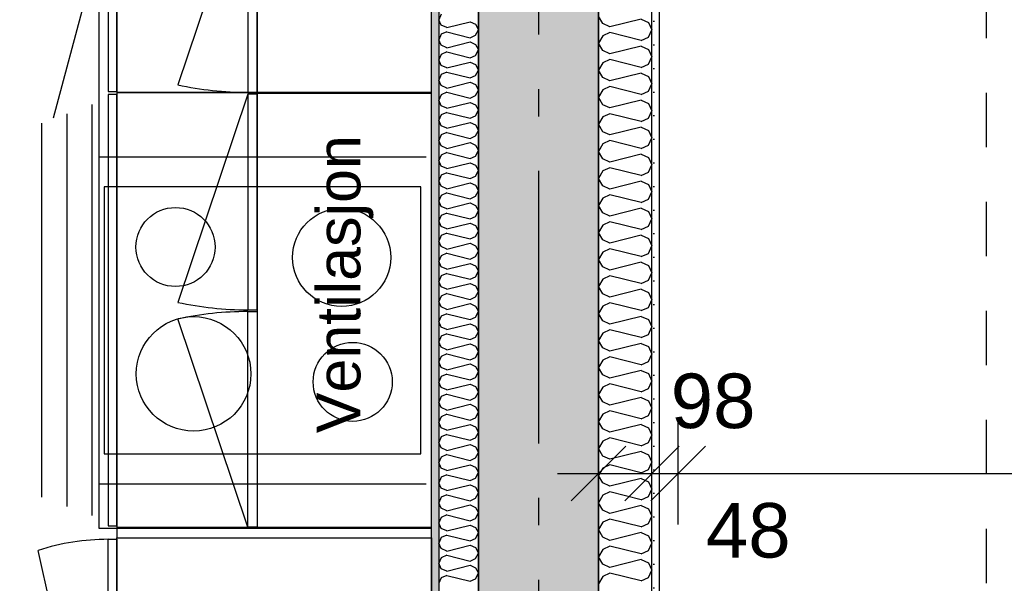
# Model space of a CAD drawing. Header units: millimetres. Extents: x -5000 to 341424, y -9235 to 550260.
# Tile 151 of 236: x 293550 to 295355, y 354581 to 355615. Entities that reach past the tile are written whole.
import ezdxf
from ezdxf.enums import TextEntityAlignment as Align

# ---------------------------------------------------------------- set-up
doc = ezdxf.new("R2010")
doc.units = ezdxf.units.MM
doc.header["$LTSCALE"] = 0.5
doc.header["$MEASUREMENT"] = 0
for name, pattern in [('Akselinje', [1500, 1000, -200, 100, -200]), ('PLINE', [0]), ('Stipling', [400, 200, -200])]:
    doc.linetypes.add(name, pattern=pattern)
for name, color, linetype in [('0(Nye konstruksjoner)', 7, 'Continuous'), ('232- Ikke-bærende yttervegger (Skravur)(Nye konstruksjoner)', 7, 'Continuous'), ('232- Ikke-bærende yttervegger(Nye konstruksjoner)', 7, 'Continuous'), ('242- Ikke-bærende innervegger (Skravur)(Nye konstruksjoner)', 7, 'Continuous'), ('242- Ikke-bærende innervegger(Nye konstruksjoner)', 7, 'Continuous'), ('273- Kjøkkeninnredning(Nye konstruksjoner)', 7, 'Continuous'), ('82-- Modullinjer(Nye konstruksjoner)', 7, 'Continuous'), ('842-M___1_50 Målsetting bygning(Nye konstruksjoner)', 7, 'Continuous'), ('862- M___Nettoareal(Nye konstruksjoner)', 7, 'Continuous'), ('862- M___Nettoareal(Polylinje)(Nye konstruksjoner)', 7, 'Continuous'), ('862- M___Nettoareal(Tekst)(Nye konstruksjoner)', 7, 'Continuous')]:
    doc.layers.add(name, color=color, linetype=linetype)
doc.layers.add('236- Innvendig kledning og overflate(Nye konstruksjoner)', color=7, linetype='Continuous', lineweight=0)
doc.styles.add('GENERATED_STYLE_1', font='txt')
doc.styles.add('GENERATED_STYLE_3', font='arial.ttf')
doc.styles.add('GENERATED_STYLE_5', font='arial.ttf')
doc.dimstyles.new('GENERATED_STYLE__1', dxfattribs={"dimtxt": 100, "dimasz": 95, "dimexe": 0.18, "dimexo": 0.0625, "dimgap": 0, "dimtad": 1, "dimtih": 1, "dimtoh": 1, "dimdec": 0, "dimzin": 0, "dimdsep": 46, "dimtxsty": 'GENERATED_STYLE_3', "dimblk": 'ARROWHEAD_6', "dimblk1": 'ARROWHEAD_6', "dimblk2": 'ARROWHEAD_6', "dimcen": 0.09, "dimse1": 1, "dimse2": 1, "dimclrd": 256, "dimclre": 256, "dimclrt": 256, "dimadec": 1, "dimazin": 0, "dimtfac": 1, "dimtdec": 4, "dimtmove": 2, "dimatfit": 3, "dimfxl": 1, "dimtolj": 1, "dimtzin": 0, "dimarcsym": 0})
doc.dimstyles.new('GENERATED_STYLE__2', dxfattribs={"dimtxt": 100, "dimasz": 95, "dimexe": 0.18, "dimexo": 0.0625, "dimgap": 0, "dimtad": 1, "dimtih": 1, "dimtoh": 1, "dimdec": 0, "dimzin": 0, "dimdsep": 46, "dimtxsty": 'GENERATED_STYLE_3', "dimblk": 'ARROWHEAD_6', "dimblk1": 'ARROWHEAD_6', "dimblk2": 'ARROWHEAD_6', "dimcen": 0.09, "dimse1": 1, "dimse2": 1, "dimclrd": 256, "dimclre": 256, "dimclrt": 256, "dimadec": 1, "dimazin": 0, "dimtfac": 1, "dimtdec": 4, "dimtmove": 0, "dimatfit": 3, "dimfxl": 1, "dimtolj": 1, "dimtzin": 0, "dimarcsym": 0})
doc.dimstyles.new('GENERATED_STYLE__3', dxfattribs={"dimtxt": 100, "dimasz": 95, "dimexe": 0.18, "dimexo": 0.0625, "dimgap": 0, "dimtad": 1, "dimdec": 0, "dimzin": 0, "dimdsep": 46, "dimtxsty": 'GENERATED_STYLE_3', "dimblk": 'ARROWHEAD_6', "dimblk1": 'ARROWHEAD_6', "dimblk2": 'ARROWHEAD_6', "dimcen": 0.09, "dimse1": 1, "dimse2": 1, "dimclrd": 256, "dimclre": 256, "dimclrt": 256, "dimadec": 1, "dimazin": 0, "dimtfac": 1, "dimtdec": 4, "dimtmove": 2, "dimatfit": 3, "dimfxl": 1, "dimtolj": 1, "dimtzin": 0, "dimarcsym": 0})
doc.dimstyles.new('GENERATED_STYLE__4', dxfattribs={"dimtxt": 100, "dimasz": 95, "dimexe": 0.18, "dimexo": 0.0625, "dimgap": 0, "dimtad": 1, "dimdec": 0, "dimzin": 0, "dimdsep": 46, "dimtxsty": 'GENERATED_STYLE_3', "dimblk": 'ARROWHEAD_6', "dimblk1": 'ARROWHEAD_6', "dimblk2": 'ARROWHEAD_6', "dimcen": 0.09, "dimse1": 1, "dimse2": 1, "dimclrd": 256, "dimclre": 256, "dimclrt": 256, "dimadec": 1, "dimazin": 0, "dimtfac": 1, "dimtdec": 4, "dimtmove": 0, "dimatfit": 3, "dimfxl": 1, "dimtolj": 1, "dimtzin": 0, "dimarcsym": 0})
pattern_1 = [(0, (0, 0), (0, 43.30127), [0, -25]), (0, (12.5, 21.65), (0, 43.30127), [0, -25])]

# ---------------------------------------------------------------- blocks, each defined once
blk = doc.blocks.new('LEILIGHET 3__2', base_point=(292118.6, 348580.7))
at = {"layer": '862- M___Nettoareal(Polylinje)(Nye konstruksjoner)', "linetype": 'PLINE', "flags": 128}
blk.add_lwpolyline([(294391, 356380.7), (286261, 356380.7), (286261, 348080.7), (289576, 348080.7), (289576, 349780.7), (294391, 349780.7)], close=True, dxfattribs=at)
at = {"layer": '862- M___Nettoareal(Tekst)(Nye konstruksjoner)', "style": 'GENERATED_STYLE_1'}
for tag, p in [('DUMMY_861', (288325.6, 358508)), ('ROOM_NAME', (287588.4, 358458.2)), ('DUMMY_862', (287588.4, 358319.8))]:
    blk.add_attdef(tag, text='', height=100, dxfattribs=at).set_placement(p, align=Align.TOP_LEFT)
blk = doc.blocks.new('LEILIGHET 2__3', base_point=(300468.6, 348580.7))
at = {"layer": '862- M___Nettoareal(Polylinje)(Nye konstruksjoner)', "linetype": 'PLINE', "flags": 128}
blk.add_lwpolyline([(302741, 356380.7), (294611, 356380.7), (294611, 348080.7), (297926, 348080.7), (297926, 349780.7), (302741, 349780.7)], close=True, dxfattribs=at)
at = {"layer": '862- M___Nettoareal(Tekst)(Nye konstruksjoner)', "style": 'GENERATED_STYLE_1'}
for tag, p in [('DUMMY_861', (296689.7, 358469.3)), ('ROOM_NAME', (295952.5, 358419.5)), ('DUMMY_862', (295952.5, 358281.1))]:
    blk.add_attdef(tag, text='', height=100, dxfattribs=at).set_placement(p, align=Align.TOP_LEFT)
blk = doc.blocks.new('ENTRÉ__14', base_point=(296239.6, 355497.8))
at = {"layer": '862- M___Nettoareal(Polylinje)(Nye konstruksjoner)', "linetype": 'PLINE', "flags": 128}
blk.add_lwpolyline([(294722, 356380.7), (294722, 354380.7), (297764, 354380.7), (297764, 356380.7)], close=True, dxfattribs=at)
at = {"layer": '862- M___Nettoareal(Tekst)(Nye konstruksjoner)', "style": 'GENERATED_STYLE_1'}
for tag, p in [('DUMMY_861', (296443.5, 355686)), ('ROOM_NAME', (296035.7, 355665.7)), ('DUMMY_862', (296035.7, 355497.8))]:
    blk.add_attdef(tag, text='', height=100, dxfattribs=at).set_placement(p, align=Align.TOP_LEFT)
blk = doc.blocks.new('STUE__34', base_point=(290949.5, 355025.2))
at = {"layer": '862- M___Nettoareal(Polylinje)(Nye konstruksjoner)', "linetype": 'PLINE', "flags": 128}
blk.add_lwpolyline([(289700, 349780.7), (294305, 349780.7), (294305, 356380.7), (289700, 356380.7), (289700, 355490.7), (289700, 354480.7)], close=True, dxfattribs=at)
at = {"layer": '862- M___Nettoareal(Tekst)(Nye konstruksjoner)', "style": 'GENERATED_STYLE_1'}
for tag, p in [('DUMMY_861', (291186.2, 355213.4)), ('ROOM_NAME', (290712.8, 355163.6)), ('DUMMY_862', (290712.8, 355025.2))]:
    blk.add_attdef(tag, text='', height=100, dxfattribs=at).set_placement(p, align=Align.TOP_LEFT)
blk = doc.blocks.new('Standard grid marker[90]', base_point=(294501, 363787.1))
at = {"layer": '82-- Modullinjer(Nye konstruksjoner)', "linetype": 'Akselinje'}
blk.add_line((294501, 363587.1), (294501, 339987.1), dxfattribs=at)
at = {"layer": '82-- Modullinjer(Nye konstruksjoner)', "style": 'GENERATED_STYLE_5'}
for tag, p in [('AC_MarkerText_1_0', (294501, 363963.5)), ('AC_MarkerText_1_1', (294501, 339713.5))]:
    blk.add_attdef(tag, text='', height=100, rotation=360, dxfattribs=at).set_placement(p, align=Align.TOP_CENTER)
blk = doc.blocks.new('7.01.05 Three Drawer unit[166]', base_point=(293728, 355480.7))
at = {"layer": '273- Kjøkkeninnredning(Nye konstruksjoner)', "linetype": 'PLINE'}
for p, q in [((293682, 355458.7), (293682, 354704.7)), ((293636, 355441.7), (293636, 354721.7)), ((293590, 355424.7), (293590, 354738.7))]:
    blk.add_line(p, q, dxfattribs=at)
at = {"layer": '273- Kjøkkeninnredning(Nye konstruksjoner)', "linetype": 'PLINE', "flags": 128}
for points in [[(293728, 355477.5), (293712, 355477.5), (293712, 354685.9), (293728, 354685.9)], [(293728, 355480.7), (293728, 354682.7), (294305, 354682.7), (294305, 355480.7)]]:
    blk.add_lwpolyline(points, close=True, dxfattribs=at)
blk = doc.blocks.new('7.06.01 Worktop[168]', base_point=(293695, 356380.7))
at = {"layer": '273- Kjøkkeninnredning(Nye konstruksjoner)', "linetype": 'PLINE'}
for p, q in [((293695, 356380.7), (293695, 354681.7)), ((294305, 354681.7), (294305, 356380.7)), ((293695, 354681.7), (294305, 354681.7))]:
    blk.add_line(p, q, dxfattribs=at)
blk = doc.blocks.new('Innebygget koketopp[169]', base_point=(293695, 354762.8))
at = {"layer": '273- Kjøkkeninnredning(Nye konstruksjoner)', "linetype": 'PLINE'}
for p, q in [((293695, 355362.8), (294295, 355362.8)), ((293695, 354762.8), (294295, 354762.8))]:
    blk.add_line(p, q, dxfattribs=at)
at = {"layer": '273- Kjøkkeninnredning(Nye konstruksjoner)', "linetype": 'PLINE', "flags": 128}
blk.add_lwpolyline([(293705, 354817.8), (294285, 354817.8), (294285, 355307.8), (293705, 355307.8)], close=True, dxfattribs=at)
at = {"layer": '273- Kjøkkeninnredning(Nye konstruksjoner)', "linetype": 'PLINE'}
for centre, radius in [((293835.5, 355197.5), 72.5), ((294140, 355178.4), 90), ((293868.6, 354964.8), 105), ((294160.3, 354950.1), 72.5)]:
    blk.add_circle(centre, radius, dxfattribs=at)
blk = doc.blocks.new('7.05.08 Cabinet for integrated fridge[171]', base_point=(293728, 354064.7))
at = {"layer": '273- Kjøkkeninnredning(Nye konstruksjoner)', "linetype": 'PLINE'}
blk.add_line((293712, 354067.1), (293584, 354640.8), dxfattribs=at)
at = {"layer": '273- Kjøkkeninnredning(Nye konstruksjoner)', "linetype": 'PLINE', "flags": 128}
for points in [[(293728, 354067.1), (293712, 354067.1), (293712, 354661.3), (293728, 354661.3)], [(293728, 354064.7), (293728, 354663.7), (294305, 354663.7), (294305, 354064.7)]]:
    blk.add_lwpolyline(points, close=True, dxfattribs=at)
at = {"layer": '273- Kjøkkeninnredning(Nye konstruksjoner)', "linetype": 'PLINE'}
blk.add_ellipse((293712, 354062.3), major_axis=(0, 599), ratio=0.825718, start_param=0, end_param=0.261799, dxfattribs=at)
blk = doc.blocks.new('7.01.21 Cabinet Side[172]', base_point=(293728, 354682.7))
at = {"layer": '273- Kjøkkeninnredning(Nye konstruksjoner)', "linetype": 'PLINE'}
for p, q in [((293728, 354682.7), (293728, 354663.7)), ((294305, 354682.7), (293728, 354682.7)), ((294305, 354663.7), (294305, 354682.7)), ((293728, 354663.7), (294305, 354663.7))]:
    blk.add_line(p, q, dxfattribs=at)
blk = doc.blocks.new('7.01.10 Corner bench 90[201]', base_point=(293405, 356380.7))
at = {"layer": '273- Kjøkkeninnredning(Nye konstruksjoner)', "linetype": 'PLINE'}
for p, q in [((293405, 356380.7), (293405, 355803.7)), ((294305, 356380.7), (293405, 356380.7)), ((294305, 355480.7), (294305, 356380.7)), ((293405, 355803.7), (293728, 355803.7)), ((293407, 355803.7), (293407, 355787.7)), ((293728, 355803.7), (293407, 355803.7)), ((293728, 355803.7), (293728, 355480.7)), ((293728, 355482.7), (293728, 355803.7)), ((293407, 355787.7), (293712, 355787.7)), ((293407, 355787.6), (293686, 355712.8)), ((293712, 355787.7), (293712, 355482.7)), ((293686, 355712.8), (293611.2, 355433.6)), ((293712, 355482.7), (293728, 355482.7)), ((293728, 355480.7), (294305, 355480.7))]:
    blk.add_line(p, q, dxfattribs=at)
blk = doc.blocks.new('7.04.02 Top Cabinet with 2 doors[227]', base_point=(293985, 355479.7))
at = {"layer": '273- Kjøkkeninnredning(Nye konstruksjoner)', "linetype": 'PLINE'}
for p, q in [((293968, 355478.1), (293840, 355095.9)), ((293968, 354683.3), (293840, 355065.5))]:
    blk.add_line(p, q, dxfattribs=at)
at = {"layer": '273- Kjøkkeninnredning(Nye konstruksjoner)', "linetype": 'PLINE', "flags": 128}
for points in [[(293985, 355478.1), (293968, 355478.1), (293968, 355082.3), (293985, 355082.3)], [(293985, 355479.7), (293985, 354681.7), (294305, 354681.7), (294305, 355479.7)], [(293985, 354683.3), (293968, 354683.3), (293968, 355079.1), (293985, 355079.1)]]:
    blk.add_lwpolyline(points, close=True, dxfattribs=at)
at = {"layer": '273- Kjøkkeninnredning(Nye konstruksjoner)', "linetype": 'PLINE'}
for centre, start_param, end_param in [((293968, 355481.3), 4.45059, 4.712389), ((293968, 354680.1), 1.570796, 1.832596)]:
    blk.add_ellipse(centre, major_axis=(494.6, 0), ratio=0.806704, start_param=start_param, end_param=end_param, dxfattribs=at)
blk = doc.blocks.new('7.04.01 Top Cabinet with 1 door[229]', base_point=(293985, 355878.7))
at = {"layer": '273- Kjøkkeninnredning(Nye konstruksjoner)', "linetype": 'PLINE'}
blk.add_line((293968, 355877.1), (293840, 355494.9), dxfattribs=at)
at = {"layer": '273- Kjøkkeninnredning(Nye konstruksjoner)', "linetype": 'PLINE', "flags": 128}
for points in [[(293985, 355877.1), (293968, 355877.1), (293968, 355481.3), (293985, 355481.3)], [(293985, 355878.7), (293985, 355479.7), (294305, 355479.7), (294305, 355878.7)]]:
    blk.add_lwpolyline(points, close=True, dxfattribs=at)
at = {"layer": '273- Kjøkkeninnredning(Nye konstruksjoner)', "linetype": 'PLINE'}
blk.add_ellipse((293968, 355880.3), major_axis=(494.6, 0), ratio=0.806704, start_param=4.45059, end_param=4.712389, dxfattribs=at)
blk = doc.blocks.new('*X1233')
at = {"layer": '242- Ikke-bærende innervegger (Skravur)(Nye konstruksjoner)', "linetype": 'PLINE'}
for p, q in [((294618.6, 355607.3), (294611, 355620.9)), ((294689.3, 355615.7), (294631.8, 355601.3)), ((294689.3, 355615.7), (294702.6, 355609.6)), ((294631.8, 355601.3), (294618.6, 355607.3)), ((294702.6, 355609.6), (294709, 355596.1)), ((294618.6, 355584.8), (294611, 355571.3)), ((294631.8, 355590.9), (294618.6, 355584.8)), ((294689.3, 355576.5), (294631.8, 355590.9)), ((294689.3, 355576.5), (294702.6, 355582.5)), ((294702.6, 355582.5), (294709, 355596.1)), ((294618.6, 355557.8), (294611, 355571.3)), ((294689.3, 355566.1), (294631.8, 355551.7)), ((294689.3, 355566.1), (294702.6, 355560)), ((294631.8, 355551.7), (294618.6, 355557.8)), ((294702.6, 355560), (294709, 355546.5)), ((294702.6, 355533), (294709, 355546.5)), ((294618.6, 355535.3), (294611, 355521.7)), ((294631.8, 355541.3), (294618.6, 355535.3)), ((294689.3, 355526.9), (294631.8, 355541.3)), ((294689.3, 355526.9), (294702.6, 355533)), ((294618.6, 355508.2), (294611, 355521.7)), ((294631.8, 355502.1), (294618.6, 355508.2)), ((294689.3, 355516.5), (294631.8, 355502.1)), ((294689.3, 355516.5), (294702.6, 355510.5)), ((294702.6, 355510.5), (294709, 355496.9)), ((294631.8, 355491.7), (294618.6, 355485.7)), ((294689.3, 355477.3), (294631.8, 355491.7)), ((294702.6, 355483.4), (294709, 355496.9)), ((294618.6, 355485.7), (294611, 355472.1)), ((294618.6, 355458.6), (294611, 355472.1)), ((294689.3, 355477.3), (294702.6, 355483.4)), ((294631.8, 355452.6), (294618.6, 355458.6)), ((294689.3, 355466.9), (294631.8, 355452.6)), ((294689.3, 355466.9), (294702.6, 355460.9)), ((294702.6, 355460.9), (294709, 355447.4)), ((294618.6, 355436.1), (294611, 355422.6)), ((294631.8, 355442.1), (294618.6, 355436.1)), ((294689.3, 355427.8), (294631.8, 355442.1)), ((294702.6, 355433.8), (294709, 355447.4)), ((294618.6, 355409), (294611, 355422.6)), ((294689.3, 355417.4), (294631.8, 355403)), ((294689.3, 355427.8), (294702.6, 355433.8)), ((294689.3, 355417.4), (294702.6, 355411.3)), ((294631.8, 355403), (294618.6, 355409)), ((294702.6, 355411.3), (294709, 355397.8)), ((294618.6, 355386.5), (294611, 355373)), ((294631.8, 355392.6), (294618.6, 355386.5)), ((294689.3, 355378.2), (294631.8, 355392.6)), ((294689.3, 355378.2), (294702.6, 355384.2)), ((294702.6, 355384.2), (294709, 355397.8)), ((294618.6, 355359.5), (294611, 355373)), ((294689.3, 355367.8), (294631.8, 355353.4)), ((294689.3, 355367.8), (294702.6, 355361.7)), ((294631.8, 355353.4), (294618.6, 355359.5)), ((294702.6, 355361.7), (294709, 355348.2)), ((294702.6, 355334.7), (294709, 355348.2)), ((294618.6, 355337), (294611, 355323.4)), ((294631.8, 355343), (294618.6, 355337)), ((294689.3, 355328.6), (294631.8, 355343)), ((294689.3, 355328.6), (294702.6, 355334.7)), ((294618.6, 355309.9), (294611, 355323.4)), ((294631.8, 355303.8), (294618.6, 355309.9)), ((294689.3, 355318.2), (294631.8, 355303.8)), ((294689.3, 355318.2), (294702.6, 355312.2)), ((294702.6, 355312.2), (294709, 355298.6)), ((294631.8, 355293.4), (294618.6, 355287.4)), ((294689.3, 355279.1), (294631.8, 355293.4)), ((294702.6, 355285.1), (294709, 355298.6)), ((294618.6, 355287.4), (294611, 355273.8)), ((294618.6, 355260.3), (294611, 355273.8)), ((294689.3, 355279.1), (294702.6, 355285.1)), ((294631.8, 355254.3), (294618.6, 355260.3)), ((294689.3, 355268.6), (294631.8, 355254.3)), ((294689.3, 355268.6), (294702.6, 355262.6)), ((294702.6, 355262.6), (294709, 355249.1)), ((294618.6, 355237.8), (294611, 355224.3)), ((294631.8, 355243.8), (294618.6, 355237.8)), ((294689.3, 355229.5), (294631.8, 355243.8)), ((294702.6, 355235.5), (294709, 355249.1)), ((294618.6, 355210.7), (294611, 355224.3)), ((294689.3, 355219.1), (294631.8, 355204.7)), ((294689.3, 355229.5), (294702.6, 355235.5)), ((294689.3, 355219.1), (294702.6, 355213)), ((294631.8, 355204.7), (294618.6, 355210.7)), ((294702.6, 355213), (294709, 355199.5)), ((294618.6, 355188.2), (294611, 355174.7)), ((294631.8, 355194.3), (294618.6, 355188.2)), ((294689.3, 355179.9), (294631.8, 355194.3)), ((294689.3, 355179.9), (294702.6, 355185.9)), ((294702.6, 355185.9), (294709, 355199.5)), ((294618.6, 355161.2), (294611, 355174.7)), ((294689.3, 355169.5), (294631.8, 355155.1)), ((294689.3, 355169.5), (294702.6, 355163.4)), ((294631.8, 355155.1), (294618.6, 355161.2)), ((294702.6, 355163.4), (294709, 355149.9)), ((294702.6, 355136.4), (294709, 355149.9)), ((294618.6, 355138.7), (294611, 355125.1)), ((294631.8, 355144.7), (294618.6, 355138.7)), ((294689.3, 355130.3), (294631.8, 355144.7)), ((294689.3, 355130.3), (294702.6, 355136.4)), ((294618.6, 355111.6), (294611, 355125.1)), ((294631.8, 355105.5), (294618.6, 355111.6)), ((294689.3, 355119.9), (294631.8, 355105.5)), ((294689.3, 355119.9), (294702.6, 355113.9)), ((294702.6, 355113.9), (294709, 355100.3)), ((294631.8, 355095.1), (294618.6, 355089.1)), ((294689.3, 355080.8), (294631.8, 355095.1)), ((294702.6, 355086.8), (294709, 355100.3)), ((294618.6, 355089.1), (294611, 355075.5)), ((294618.6, 355062), (294611, 355075.5)), ((294689.3, 355080.8), (294702.6, 355086.8)), ((294631.8, 355056), (294618.6, 355062)), ((294689.3, 355070.3), (294631.8, 355056)), ((294689.3, 355070.3), (294702.6, 355064.3)), ((294702.6, 355064.3), (294709, 355050.8)), ((294618.6, 355039.5), (294611, 355026)), ((294631.8, 355045.6), (294618.6, 355039.5)), ((294689.3, 355031.2), (294631.8, 355045.6)), ((294702.6, 355037.2), (294709, 355050.8)), ((294618.6, 355012.4), (294611, 355026)), ((294689.3, 355020.8), (294631.8, 355006.4)), ((294689.3, 355031.2), (294702.6, 355037.2)), ((294689.3, 355020.8), (294702.6, 355014.7)), ((294631.8, 355006.4), (294618.6, 355012.4)), ((294702.6, 355014.7), (294709, 355001.2)), ((294618.6, 354989.9), (294611, 354976.4)), ((294631.8, 354996), (294618.6, 354989.9)), ((294689.3, 354981.6), (294631.8, 354996)), ((294689.3, 354981.6), (294702.6, 354987.6)), ((294702.6, 354987.6), (294709, 355001.2)), ((294618.6, 354962.9), (294611, 354976.4)), ((294689.3, 354971.2), (294631.8, 354956.8)), ((294689.3, 354971.2), (294702.6, 354965.2)), ((294631.8, 354956.8), (294618.6, 354962.9)), ((294702.6, 354965.2), (294709, 354951.6)), ((294702.6, 354938.1), (294709, 354951.6)), ((294618.6, 354940.4), (294611, 354926.8)), ((294631.8, 354946.4), (294618.6, 354940.4)), ((294689.3, 354932), (294631.8, 354946.4)), ((294689.3, 354932), (294702.6, 354938.1)), ((294618.6, 354913.3), (294611, 354926.8)), ((294631.8, 354907.2), (294618.6, 354913.3)), ((294689.3, 354921.6), (294631.8, 354907.2)), ((294689.3, 354921.6), (294702.6, 354915.6)), ((294702.6, 354915.6), (294709, 354902)), ((294631.8, 354896.8), (294618.6, 354890.8)), ((294689.3, 354882.5), (294631.8, 354896.8)), ((294702.6, 354888.5), (294709, 354902)), ((294618.6, 354890.8), (294611, 354877.3)), ((294618.6, 354863.7), (294611, 354877.3)), ((294689.3, 354882.5), (294702.6, 354888.5)), ((294631.8, 354857.7), (294618.6, 354863.7)), ((294689.3, 354872), (294631.8, 354857.7)), ((294689.3, 354872), (294702.6, 354866)), ((294702.6, 354866), (294709, 354852.5)), ((294618.6, 354841.2), (294611, 354827.7)), ((294631.8, 354847.3), (294618.6, 354841.2)), ((294689.3, 354832.9), (294631.8, 354847.3)), ((294702.6, 354838.9), (294709, 354852.5)), ((294618.6, 354814.1), (294611, 354827.7)), ((294689.3, 354822.5), (294631.8, 354808.1)), ((294689.3, 354832.9), (294702.6, 354838.9)), ((294689.3, 354822.5), (294702.6, 354816.4)), ((294631.8, 354808.1), (294618.6, 354814.1)), ((294702.6, 354816.4), (294709, 354802.9)), ((294618.6, 354791.6), (294611, 354778.1)), ((294631.8, 354797.7), (294618.6, 354791.6)), ((294689.3, 354783.3), (294631.8, 354797.7)), ((294689.3, 354783.3), (294702.6, 354789.4)), ((294702.6, 354789.4), (294709, 354802.9)), ((294618.6, 354764.6), (294611, 354778.1)), ((294689.3, 354772.9), (294631.8, 354758.5)), ((294689.3, 354772.9), (294702.6, 354766.9)), ((294631.8, 354758.5), (294618.6, 354764.6)), ((294702.6, 354766.9), (294709, 354753.3)), ((294702.6, 354739.8), (294709, 354753.3)), ((294618.6, 354742.1), (294611, 354728.5)), ((294631.8, 354748.1), (294618.6, 354742.1)), ((294689.3, 354733.7), (294631.8, 354748.1)), ((294689.3, 354733.7), (294702.6, 354739.8)), ((294618.6, 354715), (294611, 354728.5)), ((294631.8, 354708.9), (294618.6, 354715)), ((294689.3, 354723.3), (294631.8, 354708.9)), ((294689.3, 354723.3), (294702.6, 354717.3)), ((294702.6, 354717.3), (294709, 354703.7)), ((294631.8, 354698.5), (294618.6, 354692.5)), ((294689.3, 354684.2), (294631.8, 354698.5)), ((294702.6, 354690.2), (294709, 354703.7)), ((294618.6, 354692.5), (294611, 354679)), ((294618.6, 354665.4), (294611, 354679)), ((294689.3, 354684.2), (294702.6, 354690.2)), ((294631.8, 354659.4), (294618.6, 354665.4)), ((294689.3, 354673.7), (294631.8, 354659.4)), ((294689.3, 354673.7), (294702.6, 354667.7)), ((294702.6, 354667.7), (294709, 354654.2)), ((294618.6, 354642.9), (294611, 354629.4)), ((294631.8, 354649), (294618.6, 354642.9)), ((294689.3, 354634.6), (294631.8, 354649)), ((294702.6, 354640.6), (294709, 354654.2)), ((294618.6, 354615.8), (294611, 354629.4)), ((294689.3, 354624.2), (294631.8, 354609.8)), ((294689.3, 354634.6), (294702.6, 354640.6)), ((294689.3, 354624.2), (294702.6, 354618.1)), ((294631.8, 354609.8), (294618.6, 354615.8)), ((294702.6, 354618.1), (294709, 354604.6)), ((294702.6, 354591.1), (294709, 354604.6)), ((294618.6, 354593.3), (294611, 354579.8)), ((294631.8, 354599.4), (294618.6, 354593.3)), ((294689.3, 354585), (294631.8, 354599.4)), ((294689.3, 354585), (294702.6, 354591.1))]:
    blk.add_line(p, q, dxfattribs=at)
blk = doc.blocks.new('*X1272')
at = {"layer": '242- Ikke-bærende innervegger (Skravur)(Nye konstruksjoner)', "linetype": 'PLINE'}
for p, q in [((294322.8, 355624.6), (294318, 355614.5)), ((294322.8, 355604.4), (294318, 355614.5)), ((294332.7, 355599.9), (294322.8, 355604.4)), ((294332.7, 355599.9), (294375.5, 355610.7)), ((294375.5, 355610.7), (294385.4, 355606.2)), ((294385.4, 355606.2), (294391, 355596.1)), ((294322.8, 355587.7), (294318, 355577.6)), ((294332.7, 355592.2), (294322.8, 355587.7)), ((294332.7, 355592.2), (294375.5, 355581.5)), ((294375.5, 355581.5), (294385.4, 355586)), ((294385.4, 355586), (294391, 355596.1)), ((294322.8, 355567.5), (294318, 355577.6)), ((294332.7, 355563), (294322.8, 355567.5)), ((294332.7, 355563), (294375.5, 355573.7)), ((294375.5, 355573.7), (294385.4, 355569.2)), ((294385.4, 355569.2), (294391, 355559.1)), ((294322.8, 355550.8), (294318, 355540.7)), ((294332.7, 355555.3), (294322.8, 355550.8)), ((294332.7, 355555.3), (294375.5, 355544.6)), ((294375.5, 355544.6), (294385.4, 355549.1)), ((294385.4, 355549.1), (294391, 355559.1)), ((294322.8, 355530.6), (294318, 355540.7)), ((294332.7, 355526.1), (294322.8, 355530.6)), ((294332.7, 355526.1), (294375.5, 355536.8)), ((294375.5, 355536.8), (294385.4, 355532.3)), ((294385.4, 355532.3), (294391, 355522.2)), ((294322.8, 355513.8), (294318, 355503.7)), ((294332.7, 355518.3), (294322.8, 355513.8)), ((294332.7, 355518.3), (294375.5, 355507.6)), ((294375.5, 355507.6), (294385.4, 355512.1)), ((294385.4, 355512.1), (294391, 355522.2)), ((294322.8, 355493.7), (294318, 355503.7)), ((294332.7, 355489.2), (294322.8, 355493.7)), ((294332.7, 355489.2), (294375.5, 355499.9)), ((294375.5, 355499.9), (294385.4, 355495.4)), ((294385.4, 355495.4), (294391, 355485.3)), ((294322.8, 355476.9), (294318, 355466.8)), ((294332.7, 355481.4), (294322.8, 355476.9)), ((294332.7, 355481.4), (294375.5, 355470.7)), ((294375.5, 355470.7), (294385.4, 355475.2)), ((294385.4, 355475.2), (294391, 355485.3)), ((294322.8, 355456.7), (294318, 355466.8)), ((294332.7, 355452.2), (294322.8, 355456.7)), ((294332.7, 355452.2), (294375.5, 355462.9)), ((294375.5, 355462.9), (294385.4, 355458.4)), ((294385.4, 355458.4), (294391, 355448.4)), ((294322.8, 355440), (294318, 355429.9)), ((294332.7, 355444.5), (294322.8, 355440)), ((294332.7, 355444.5), (294375.5, 355433.8)), ((294375.5, 355433.8), (294385.4, 355438.3)), ((294385.4, 355438.3), (294391, 355448.4)), ((294322.8, 355419.8), (294318, 355429.9)), ((294332.7, 355415.3), (294322.8, 355419.8)), ((294332.7, 355415.3), (294375.5, 355426)), ((294375.5, 355426), (294385.4, 355421.5)), ((294385.4, 355421.5), (294391, 355411.4)), ((294322.8, 355403.1), (294318, 355393)), ((294332.7, 355407.6), (294322.8, 355403.1)), ((294332.7, 355407.6), (294375.5, 355396.8)), ((294375.5, 355396.8), (294385.4, 355401.3)), ((294385.4, 355401.3), (294391, 355411.4)), ((294322.8, 355382.9), (294318, 355393)), ((294332.7, 355378.4), (294322.8, 355382.9)), ((294332.7, 355378.4), (294375.5, 355389.1)), ((294375.5, 355389.1), (294385.4, 355384.6)), ((294385.4, 355384.6), (294391, 355374.5)), ((294322.8, 355366.1), (294318, 355356)), ((294332.7, 355370.6), (294322.8, 355366.1)), ((294332.7, 355370.6), (294375.5, 355359.9)), ((294375.5, 355359.9), (294385.4, 355364.4)), ((294385.4, 355364.4), (294391, 355374.5)), ((294322.8, 355346), (294318, 355356)), ((294332.7, 355341.5), (294322.8, 355346)), ((294332.7, 355341.5), (294375.5, 355352.2)), ((294375.5, 355352.2), (294385.4, 355347.7)), ((294385.4, 355347.7), (294391, 355337.6)), ((294322.8, 355329.2), (294318, 355319.1)), ((294332.7, 355333.7), (294322.8, 355329.2)), ((294332.7, 355333.7), (294375.5, 355323)), ((294375.5, 355323), (294385.4, 355327.5)), ((294385.4, 355327.5), (294391, 355337.6)), ((294322.8, 355309), (294318, 355319.1)), ((294332.7, 355304.5), (294322.8, 355309)), ((294332.7, 355304.5), (294375.5, 355315.2)), ((294375.5, 355315.2), (294385.4, 355310.7)), ((294385.4, 355310.7), (294391, 355300.6)), ((294322.8, 355292.3), (294318, 355282.2)), ((294332.7, 355296.8), (294322.8, 355292.3)), ((294332.7, 355296.8), (294375.5, 355286.1)), ((294375.5, 355286.1), (294385.4, 355290.6)), ((294385.4, 355290.6), (294391, 355300.6)), ((294322.8, 355272.1), (294318, 355282.2)), ((294332.7, 355267.6), (294375.5, 355278.3)), ((294375.5, 355278.3), (294385.4, 355273.8)), ((294385.4, 355273.8), (294391, 355263.7)), ((294322.8, 355255.3), (294318, 355245.3)), ((294332.7, 355267.6), (294322.8, 355272.1)), ((294332.7, 355259.8), (294322.8, 355255.3)), ((294332.7, 355259.8), (294375.5, 355249.1)), ((294385.4, 355253.6), (294391, 355263.7)), ((294322.8, 355235.2), (294318, 355245.3)), ((294332.7, 355230.7), (294375.5, 355241.4)), ((294375.5, 355249.1), (294385.4, 355253.6)), ((294375.5, 355241.4), (294385.4, 355236.9)), ((294385.4, 355236.9), (294391, 355226.8)), ((294322.8, 355218.4), (294318, 355208.3)), ((294332.7, 355230.7), (294322.8, 355235.2)), ((294332.7, 355222.9), (294322.8, 355218.4)), ((294332.7, 355222.9), (294375.5, 355212.2)), ((294385.4, 355216.7), (294391, 355226.8)), ((294322.8, 355198.2), (294318, 355208.3)), ((294332.7, 355193.7), (294375.5, 355204.4)), ((294375.5, 355212.2), (294385.4, 355216.7)), ((294375.5, 355204.4), (294385.4, 355199.9)), ((294332.7, 355193.7), (294322.8, 355198.2)), ((294332.7, 355186), (294322.8, 355181.5)), ((294332.7, 355186), (294375.5, 355175.3)), ((294385.4, 355199.9), (294391, 355189.9)), ((294385.4, 355179.8), (294391, 355189.9)), ((294322.8, 355181.5), (294318, 355171.4)), ((294322.8, 355161.3), (294318, 355171.4)), ((294332.7, 355156.8), (294375.5, 355167.5)), ((294375.5, 355175.3), (294385.4, 355179.8)), ((294375.5, 355167.5), (294385.4, 355163)), ((294332.7, 355156.8), (294322.8, 355161.3)), ((294332.7, 355149.1), (294322.8, 355144.6)), ((294332.7, 355149.1), (294375.5, 355138.4)), ((294385.4, 355163), (294391, 355152.9)), ((294385.4, 355142.9), (294391, 355152.9)), ((294322.8, 355144.6), (294318, 355134.5)), ((294322.8, 355124.4), (294318, 355134.5)), ((294332.7, 355119.9), (294375.5, 355130.6)), ((294375.5, 355138.4), (294385.4, 355142.9)), ((294375.5, 355130.6), (294385.4, 355126.1)), ((294332.7, 355119.9), (294322.8, 355124.4)), ((294332.7, 355112.1), (294322.8, 355107.6)), ((294332.7, 355112.1), (294375.5, 355101.4)), ((294385.4, 355126.1), (294391, 355116)), ((294385.4, 355105.9), (294391, 355116)), ((294322.8, 355107.6), (294318, 355097.5)), ((294322.8, 355087.5), (294318, 355097.5)), ((294332.7, 355083), (294375.5, 355093.7)), ((294375.5, 355101.4), (294385.4, 355105.9)), ((294375.5, 355093.7), (294385.4, 355089.2)), ((294332.7, 355083), (294322.8, 355087.5)), ((294332.7, 355075.2), (294322.8, 355070.7)), ((294332.7, 355075.2), (294375.5, 355064.5)), ((294385.4, 355089.2), (294391, 355079.1)), ((294385.4, 355069), (294391, 355079.1)), ((294322.8, 355070.7), (294318, 355060.6)), ((294322.8, 355050.5), (294318, 355060.6)), ((294332.7, 355046), (294375.5, 355056.7)), ((294375.5, 355064.5), (294385.4, 355069)), ((294375.5, 355056.7), (294385.4, 355052.2)), ((294332.7, 355046), (294322.8, 355050.5)), ((294332.7, 355038.3), (294322.8, 355033.8)), ((294332.7, 355038.3), (294375.5, 355027.6)), ((294385.4, 355052.2), (294391, 355042.2)), ((294385.4, 355032.1), (294391, 355042.2)), ((294322.8, 355033.8), (294318, 355023.7)), ((294322.8, 355013.6), (294318, 355023.7)), ((294332.7, 355009.1), (294375.5, 355019.8)), ((294375.5, 355027.6), (294385.4, 355032.1)), ((294375.5, 355019.8), (294385.4, 355015.3)), ((294332.7, 355009.1), (294322.8, 355013.6)), ((294385.4, 355015.3), (294391, 355005.2)), ((294385.4, 354995.1), (294391, 355005.2)), ((294322.8, 354996.8), (294318, 354986.8)), ((294322.8, 354976.7), (294318, 354986.8)), ((294332.7, 355001.3), (294322.8, 354996.8)), ((294332.7, 355001.3), (294375.5, 354990.6)), ((294375.5, 354990.6), (294385.4, 354995.1)), ((294332.7, 354972.2), (294322.8, 354976.7)), ((294332.7, 354972.2), (294375.5, 354982.9)), ((294375.5, 354982.9), (294385.4, 354978.4)), ((294385.4, 354978.4), (294391, 354968.3)), ((294385.4, 354958.2), (294391, 354968.3)), ((294322.8, 354959.9), (294318, 354949.8)), ((294322.8, 354939.7), (294318, 354949.8)), ((294332.7, 354964.4), (294322.8, 354959.9)), ((294332.7, 354964.4), (294375.5, 354953.7)), ((294375.5, 354953.7), (294385.4, 354958.2)), ((294332.7, 354935.2), (294322.8, 354939.7)), ((294332.7, 354935.2), (294375.5, 354946)), ((294375.5, 354946), (294385.4, 354941.5)), ((294385.4, 354941.5), (294391, 354931.4)), ((294385.4, 354921.3), (294391, 354931.4)), ((294322.8, 354923), (294318, 354912.9)), ((294322.8, 354902.8), (294318, 354912.9)), ((294332.7, 354927.5), (294322.8, 354923)), ((294332.7, 354927.5), (294375.5, 354916.8)), ((294375.5, 354916.8), (294385.4, 354921.3)), ((294332.7, 354898.3), (294322.8, 354902.8)), ((294332.7, 354898.3), (294375.5, 354909)), ((294375.5, 354909), (294385.4, 354904.5)), ((294385.4, 354904.5), (294391, 354894.4)), ((294385.4, 354884.4), (294391, 354894.4)), ((294322.8, 354886.1), (294318, 354876)), ((294322.8, 354865.9), (294318, 354876)), ((294332.7, 354890.6), (294322.8, 354886.1)), ((294332.7, 354890.6), (294375.5, 354879.9)), ((294375.5, 354879.9), (294385.4, 354884.4)), ((294332.7, 354861.4), (294322.8, 354865.9)), ((294332.7, 354861.4), (294375.5, 354872.1)), ((294375.5, 354872.1), (294385.4, 354867.6)), ((294385.4, 354867.6), (294391, 354857.5)), ((294385.4, 354847.4), (294391, 354857.5)), ((294322.8, 354849.1), (294318, 354839)), ((294332.7, 354853.6), (294322.8, 354849.1)), ((294332.7, 354853.6), (294375.5, 354842.9)), ((294375.5, 354842.9), (294385.4, 354847.4)), ((294322.8, 354829), (294318, 354839)), ((294332.7, 354824.5), (294322.8, 354829)), ((294332.7, 354824.5), (294375.5, 354835.2)), ((294375.5, 354835.2), (294385.4, 354830.7)), ((294385.4, 354830.7), (294391, 354820.6)), ((294322.8, 354812.2), (294318, 354802.1)), ((294332.7, 354816.7), (294322.8, 354812.2)), ((294332.7, 354816.7), (294375.5, 354806)), ((294375.5, 354806), (294385.4, 354810.5)), ((294385.4, 354810.5), (294391, 354820.6)), ((294322.8, 354792), (294318, 354802.1)), ((294332.7, 354787.5), (294322.8, 354792)), ((294332.7, 354787.5), (294375.5, 354798.2)), ((294375.5, 354798.2), (294385.4, 354793.7)), ((294385.4, 354793.7), (294391, 354783.7)), ((294322.8, 354775.3), (294318, 354765.2)), ((294332.7, 354779.8), (294322.8, 354775.3)), ((294332.7, 354779.8), (294375.5, 354769.1)), ((294375.5, 354769.1), (294385.4, 354773.6)), ((294385.4, 354773.6), (294391, 354783.7)), ((294322.8, 354755.1), (294318, 354765.2)), ((294332.7, 354750.6), (294322.8, 354755.1)), ((294332.7, 354750.6), (294375.5, 354761.3)), ((294375.5, 354761.3), (294385.4, 354756.8)), ((294385.4, 354756.8), (294391, 354746.7)), ((294322.8, 354738.4), (294318, 354728.3)), ((294332.7, 354742.9), (294322.8, 354738.4)), ((294332.7, 354742.9), (294375.5, 354732.1)), ((294375.5, 354732.1), (294385.4, 354736.6)), ((294385.4, 354736.6), (294391, 354746.7)), ((294322.8, 354718.2), (294318, 354728.3)), ((294332.7, 354713.7), (294322.8, 354718.2)), ((294332.7, 354713.7), (294375.5, 354724.4)), ((294375.5, 354724.4), (294385.4, 354719.9)), ((294385.4, 354719.9), (294391, 354709.8)), ((294322.8, 354701.4), (294318, 354691.3)), ((294332.7, 354705.9), (294322.8, 354701.4)), ((294332.7, 354705.9), (294375.5, 354695.2)), ((294375.5, 354695.2), (294385.4, 354699.7)), ((294385.4, 354699.7), (294391, 354709.8)), ((294322.8, 354681.3), (294318, 354691.3)), ((294332.7, 354676.8), (294322.8, 354681.3)), ((294332.7, 354676.8), (294375.5, 354687.5)), ((294375.5, 354687.5), (294385.4, 354683)), ((294385.4, 354683), (294391, 354672.9)), ((294322.8, 354664.5), (294318, 354654.4)), ((294332.7, 354669), (294322.8, 354664.5)), ((294332.7, 354669), (294375.5, 354658.3)), ((294375.5, 354658.3), (294385.4, 354662.8)), ((294385.4, 354662.8), (294391, 354672.9)), ((294322.8, 354644.3), (294318, 354654.4)), ((294332.7, 354639.8), (294322.8, 354644.3)), ((294332.7, 354639.8), (294375.5, 354650.5)), ((294375.5, 354650.5), (294385.4, 354646)), ((294385.4, 354646), (294391, 354635.9)), ((294322.8, 354627.6), (294318, 354617.5)), ((294332.7, 354632.1), (294322.8, 354627.6)), ((294332.7, 354632.1), (294375.5, 354621.4)), ((294375.5, 354621.4), (294385.4, 354625.9)), ((294385.4, 354625.9), (294391, 354635.9)), ((294322.8, 354607.4), (294318, 354617.5)), ((294332.7, 354602.9), (294322.8, 354607.4)), ((294332.7, 354602.9), (294375.5, 354613.6)), ((294375.5, 354613.6), (294385.4, 354609.1)), ((294385.4, 354609.1), (294391, 354599)), ((294322.8, 354590.6), (294318, 354580.6)), ((294332.7, 354595.1), (294322.8, 354590.6)), ((294332.7, 354595.1), (294375.5, 354584.4)), ((294375.5, 354584.4), (294385.4, 354588.9)), ((294385.4, 354588.9), (294391, 354599))]:
    blk.add_line(p, q, dxfattribs=at)
blk = doc.blocks.new('*D1291')
at = {"layer": '842-M___1_50 Målsetting bygning(Nye konstruksjoner)', "linetype": 'PLINE'}
for p, q in [((294611, 354688.4), (294611, 354875.9)), ((294709, 354688.4), (294709, 354875.9)), ((294661, 354832.1), (294561, 354732.1)), ((294659, 354732.1), (294759, 354832.1)), ((294807, 354832.1), (294707, 354732.1)), ((294536, 354782.1), (294611, 354782.1)), ((294611, 354782.1), (294709, 354782.1))]:
    blk.add_line(p, q, dxfattribs=at)
blk = doc.blocks.new('ARROWHEAD_6')
at = {"linetype": 'Continuous'}
for p, q in [((-0.5, -0.5), (0.5, 0.5)), ((0, 0), (-1, 0))]:
    blk.add_line(p, q, dxfattribs=at)
blk = doc.blocks.new('*D1292')
at = {"layer": '842-M___1_50 Målsetting bygning(Nye konstruksjoner)', "linetype": 'PLINE'}
for p, q in [((294709, 354688.4), (294709, 354875.9)), ((294757, 354688.4), (294757, 354875.9)), ((294659, 354732.1), (294759, 354832.1)), ((294807, 354832.1), (294707, 354732.1)), ((294709, 354782.1), (294757, 354782.1))]:
    blk.add_line(p, q, dxfattribs=at)
at = {"layer": '842-M___1_50 Målsetting bygning(Nye konstruksjoner)', "insert": (294743.4, 354863.9), "char_height": 100, "attachment_point": 7, "style": 'GENERATED_STYLE_3'}
blk.add_mtext('\\A1;{\\pql;\\fArial|b0|i0|c0|p0;\\W1.000000;98}', dxfattribs=at)
blk = doc.blocks.new('*D1293')
at = {"layer": '842-M___1_50 Målsetting bygning(Nye konstruksjoner)', "linetype": 'PLINE'}
for p, q in [((294757, 354688.4), (294757, 354875.9)), ((296657, 354688.4), (296657, 354875.9)), ((294659, 354732.1), (294759, 354832.1)), ((294807, 354832.1), (294707, 354732.1)), ((296607, 354732.1), (296707, 354832.1)), ((294757, 354782.1), (296657, 354782.1)), ((296657, 354782.1), (296732, 354782.1))]:
    blk.add_line(p, q, dxfattribs=at)
at = {"layer": '842-M___1_50 Målsetting bygning(Nye konstruksjoner)', "char_height": 100, "attachment_point": 7, "style": 'GENERATED_STYLE_3'}
for s, insert in [('\\A1;{\\pql;\\fArial|b0|i0|c0|p0;\\W1.000000;1\xa0900}', (295535.4, 354802.1)), ('\\A1;{\\pql;\\fArial|b0|i0|c0|p0;\\W1.000000;48}', (294807.8, 354626.4))]:
    blk.add_mtext(s, dxfattribs=dict(at, insert=insert))
blk = doc.blocks.new('*D1463')
at = {"layer": '842-M___1_50 Målsetting bygning(Nye konstruksjoner)', "linetype": 'PLINE'}
for p, q in [((294611, 355955), (294611, 356142.5)), ((294661, 356098.7), (294561, 355998.7)), ((294759, 356098.7), (294659, 355998.7)), ((294536, 356048.7), (294611, 356048.7)), ((294611, 356048.7), (294709, 356048.7))]:
    blk.add_line(p, q, dxfattribs=at)
blk = doc.blocks.new('*D1464')
at = {"layer": '842-M___1_50 Målsetting bygning(Nye konstruksjoner)', "linetype": 'PLINE'}
for p, q in [((294709, 355955), (294709, 356142.5)), ((294759, 356098.7), (294659, 355998.7)), ((297827, 356098.7), (297727, 355998.7)), ((294611, 356048.7), (294709, 356048.7)), ((294709, 356048.7), (297777, 356048.7))]:
    blk.add_line(p, q, dxfattribs=at)
at = {"layer": '842-M___1_50 Målsetting bygning(Nye konstruksjoner)', "char_height": 100, "attachment_point": 7, "rotation": 360, "style": 'GENERATED_STYLE_3'}
for s, insert in [('\\A1;{\\pql;\\fArial|b0|i0|c0|p0;\\W1.000000;98}', (294722.3, 356070.2)), ('\\A1;{\\pql;\\fArial|b0|i0|c0|p0;\\W1.000000;3\xa0068}', (296071.4, 356068.7))]:
    blk.add_mtext(s, dxfattribs=dict(at, insert=insert))
blk = doc.blocks.new('*D1465')
at = {"layer": '842-M___1_50 Målsetting bygning(Nye konstruksjoner)', "linetype": 'PLINE'}
for p, q in [((297777, 355955), (297777, 356142.5)), ((298037, 355955), (298037, 356142.5)), ((297827, 356098.7), (297727, 355998.7)), ((297987, 355998.7), (298087, 356098.7)), ((294709, 356048.7), (297777, 356048.7)), ((297777, 356048.7), (298037, 356048.7)), ((298037, 356048.7), (298112, 356048.7))]:
    blk.add_line(p, q, dxfattribs=at)
at = {"layer": '842-M___1_50 Målsetting bygning(Nye konstruksjoner)', "insert": (297798.8, 356087.3), "char_height": 100, "attachment_point": 7, "rotation": 360, "style": 'GENERATED_STYLE_3'}
blk.add_mtext('\\A1;{\\pql;\\fArial|b0|i0|c0|p0;\\W1.000000;260}', dxfattribs=at)

msp = doc.modelspace()

# ---------------------------------------------------------------- hatches: boundary and pattern name
at = {"layer": '232- Ikke-bærende yttervegger (Skravur)(Nye konstruksjoner)', "linetype": 'Continuous'}
h = msp.add_hatch(dxfattribs=at)
h.set_pattern_fill('Betong_strukturell', color=256, style=0, pattern_type=2)
h.set_pattern_definition([(90.00001, (0, 0), (311.76916, 6e-05), [30, -150]), (90.00001, (-155.9, 90), (311.76916, 6e-05), [30, -150]), (150.00001, (0, 0), (155.88452, 270.00004), [30, -150]), (150.00001, (-4e-05, 180), (155.88452, 270.00004), [30, -150]), (210.00001, (-6e-06, 30), (-155.88463, 269.99998), [30, -150]), (210.00001, (-4e-05, 210), (-155.88463, 269.99998), [30, -150]), (90.000012, (-30, -6e-06), (60.000002, 1.2e-05), [0, -60.000002, 0, -90.000004]), (135.000012, (-30, 30), (42.4264, 42.426417), [0, -45.000002, 0, -75.000003])])
h.paths.add_polyline_path([(294391, 356380.6), (294391, 347870.7), (294611, 347870.7), (294611, 356380.6)])
at = {"layer": '242- Ikke-bærende innervegger (Skravur)(Nye konstruksjoner)', "linetype": 'Continuous'}
h = msp.add_hatch(dxfattribs=at)
h.set_pattern_fill('Prikker_tett', color=256, style=0, pattern_type=2)
h.set_pattern_definition(pattern_1)
h.paths.add_polyline_path([(294305, 356380.7), (294305, 349780.7), (294318, 349780.7), (294318, 356380.7)])
h = msp.add_hatch(dxfattribs=at)
h.set_pattern_fill('Prikker_tett', color=256, style=0, pattern_type=2)
h.set_pattern_definition(pattern_1)
h.paths.add_polyline_path([(294722, 354380.6), (294722, 356380.6), (294709, 356380.6), (294709, 354380.6)])

# ---------------------------------------------------------------- linework, layer by layer
at = {"layer": '232- Ikke-bærende yttervegger(Nye konstruksjoner)', "linetype": 'PLINE', "flags": 128}
for points in [[(294391, 356380.6), (294391, 347870.7)], [(294611, 347870.7), (294611, 356380.6)]]:
    msp.add_lwpolyline(points, dxfattribs=at)
at = {"layer": '236- Innvendig kledning og overflate(Nye konstruksjoner)', "linetype": 'PLINE', "flags": 128}
for points in [[(294305, 356380.7), (294305, 349780.7)], [(294722, 354380.6), (294722, 356380.6)]]:
    msp.add_lwpolyline(points, dxfattribs=at)
at = {"layer": '242- Ikke-bærende innervegger(Nye konstruksjoner)', "linetype": 'PLINE'}
for p, q in [((294318, 356380.7), (294318, 349780.7)), ((294709, 354367.6), (294709, 356380.6))]:
    msp.add_line(p, q, dxfattribs=at)
at = {"layer": '242- Ikke-bærende innervegger(Nye konstruksjoner)', "linetype": 'PLINE', "flags": 128}
for points in [[(294391, 349780.7), (294391, 356380.7)], [(294611, 356380.6), (294611, 351263.7)]]:
    msp.add_lwpolyline(points, dxfattribs=at)
at = {"layer": '273- Kjøkkeninnredning(Nye konstruksjoner)', "linetype": 'Stipling', "flags": 128}
msp.add_lwpolyline([(294722, 354380.6), (295322, 354380.6), (295322, 356380.6), (294722, 356380.6)], close=True, dxfattribs=at)

# ---------------------------------------------------------------- block references
at = {"layer": '242- Ikke-bærende innervegger(Nye konstruksjoner)'}
for name in ['*X1272', '*X1233']:
    msp.add_blockref(name, (0, 0), dxfattribs=at)
at = {"layer": '273- Kjøkkeninnredning(Nye konstruksjoner)', "linetype": 'PLINE'}
for name, p in [('7.01.10 Corner bench 90[201]', (293405, 356380.7)), ('7.06.01 Worktop[168]', (293695, 356380.7)), ('7.04.01 Top Cabinet with 1 door[229]', (293985, 355878.7)), ('7.01.05 Three Drawer unit[166]', (293728, 355480.7)), ('7.04.02 Top Cabinet with 2 doors[227]', (293985, 355479.7)), ('Innebygget koketopp[169]', (293695, 354762.8)), ('7.01.21 Cabinet Side[172]', (293728, 354682.7)), ('7.05.08 Cabinet for integrated fridge[171]', (293728, 354064.7))]:
    msp.add_blockref(name, p, dxfattribs=at)
at = {"layer": '82-- Modullinjer(Nye konstruksjoner)', "linetype": 'PLINE'}
msp.add_blockref('Standard grid marker[90]', (294501, 363787.1), dxfattribs=at)
at = {"layer": '862- M___Nettoareal(Nye konstruksjoner)', "linetype": 'Continuous'}
for name, p in [('LEILIGHET 3__2', (292118.6, 348580.7)), ('LEILIGHET 2__3', (300468.6, 348580.7)), ('STUE__34', (290949.5, 355025.2)), ('ENTRÉ__14', (296239.6, 355497.8))]:
    msp.add_blockref(name, p, dxfattribs=at)

# ---------------------------------------------------------------- texts
at = {"layer": '0(Nye konstruksjoner)', "linetype": 'Continuous', "insert": (294198.5, 355129.3), "char_height": 80, "attachment_point": 8, "rotation": 89.9999, "style": 'GENERATED_STYLE_3'}
msp.add_mtext('\\A1;{\\pqc;\\fArial|b0|i0|c0|p0;\\W1.000000;Ventilasjon}', dxfattribs=at)

# ---------------------------------------------------------------- dimensions: what is measured, and where the dimension line sits
at = {"layer": '842-M___1_50 Målsetting bygning(Nye konstruksjoner)', "linetype": 'Continuous'}
for base, p1, p2, dimstyle, picture, middle in [((294709, 354782.1), (294611, 356380.6), (294709, 354367.6), 'GENERATED_STYLE__1', '*D1291', (294819.5, 354913.9)), ((296657, 354782.1), (294757, 354367.6), (296657, 354380.6), 'GENERATED_STYLE__2', '*D1293', (295706.9, 354852.1)), ((294757, 354782.1), (294709, 354367.6), (294757, 354367.6), 'GENERATED_STYLE__1', '*D1292', (294883.9, 354676.4))]:
    dim = msp.add_linear_dim(base=base, p1=p1, p2=p2, dimstyle=dimstyle, dxfattribs=at)
    dim.commit()
    dim.dimension.update_dxf_attribs({"geometry": picture, "text_midpoint": middle, "dimtype": 160})
for base, p1, p2, dimstyle, picture, middle in [((297777, 356048.7), (294709, 353822.2), (297777, 356380.7), 'GENERATED_STYLE__4', '*D1464', (296243, 356118.7)), ((298037, 356048.7), (297777, 356380.7), (298037, 352074.2), 'GENERATED_STYLE__3', '*D1465', (297912.9, 356137.3)), ((294709, 356048.7), (294611, 353766.7), (294709, 353822.2), 'GENERATED_STYLE__3', '*D1463', (294798.4, 356120.2))]:
    dim = msp.add_linear_dim(base=base, p1=p1, p2=p2, angle=360, dimstyle=dimstyle, dxfattribs=at)
    dim.commit()
    dim.dimension.update_dxf_attribs({"geometry": picture, "text_midpoint": middle, "dimtype": 160, "text_rotation": 360})

doc.saveas('drawing.dxf')
